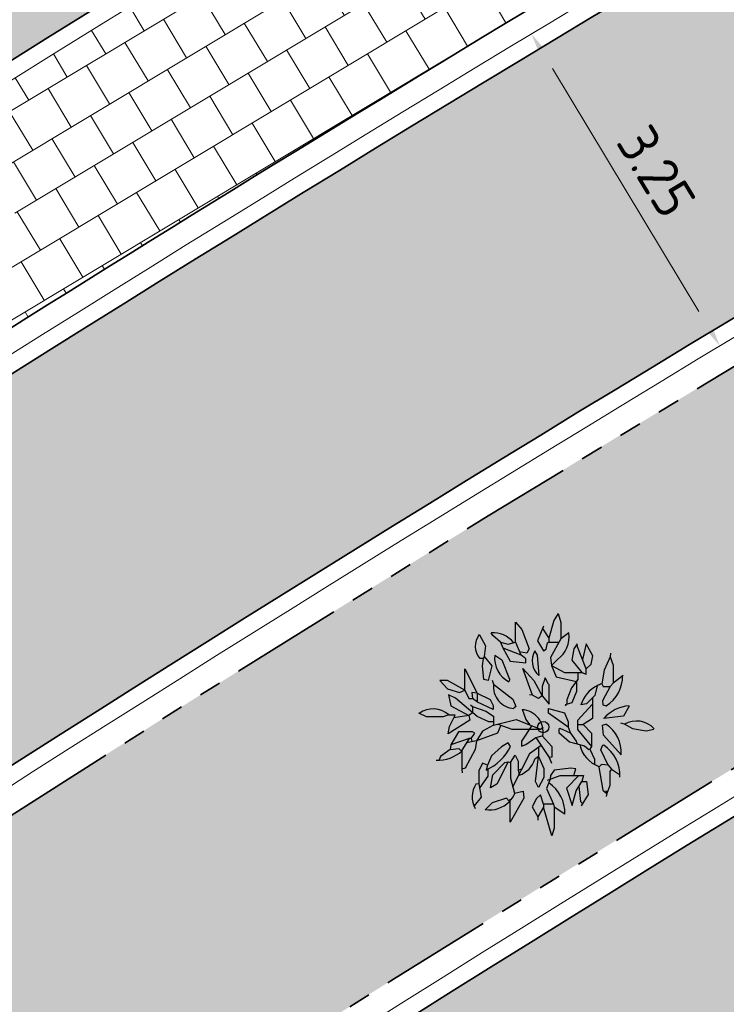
# Model space of a CAD drawing. Header units: metres. Extents: x 196651 to 397723, y 354703 to 710691.
# Tile 64 of 256: x 197670.61 to 197676.91, y 356059.11 to 356067.88. Entities that reach past the tile are written whole.
import ezdxf

# ---------------------------------------------------------------- set-up
doc = ezdxf.new("R2010")
doc.units = ezdxf.units.M
doc.header["$MEASUREMENT"] = 0
doc.linetypes.add('VH-RWSBAND_110X220', pattern=[24, 10, -2, 2, -2, 2, -2, 2, -2])
doc.linetypes.add('VH-TROTTOIRBAND_180-200', pattern=[20, 10, -2, 2, -2, 2, -2])
for name, color, linetype, lineweight in [('N-WE-GR-BOOM-S', 96, 'Continuous', 25), ('N-WE-GR-GRAS_BERM-A', 86, 'Continuous', 5), ('N-WE-VH-GOOT_TEGEL-G', 170, 'Continuous', 35), ('N-WE-VH-KANTOPSLUITING_INRITBAND-G', 1, 'Continuous', 35), ('N-WE-VH-KANTOPSLUITING_TROTTOIRBAND_180 200-G', 6, 'VH-TROTTOIRBAND_180-200', 35), ('N-WE-VH-KANTOPSLUITING_TROTTOIRBAND_RWS_110 220-G', 6, 'VH-RWSBAND_110X220', 35), ('N-WE-VH-KANTVERHARDING-G', 1, 'Continuous', 5), ('N-WE-VH-VERHARDING_ASFALT_DEKLAAG-G_ZWART', 252, 'Continuous', 5), ('N-WE-VH-VERHARDING_TEGEL-200X200X50-A', 252, 'Continuous', 18), ('X-XX-AL-AANPIJLING-M', 7, 'Continuous', 18)]:
    doc.layers.add(name, color=color, linetype=linetype, lineweight=lineweight)
doc.layers.add('N-WE-VH-VERHARDING_ASFALT_DEKLAAG-G_ROOD', color=7, linetype='Continuous', lineweight=5, true_color=0xbf4040)
doc.styles.add('NLCS-ISO-M200-T18', font='NLCS-ISO.ttf')
doc.dimstyles.new('NLCS-M200-T18-PIJL', dxfattribs={"dimscale": 0.2, "dimtxt": 1.799999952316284, "dimasz": 1.8, "dimexe": 2, "dimexo": 2, "dimgap": 0.7, "dimtad": 1, "dimzin": 0, "dimdsep": 46, "dimtxsty": 'NLCS-ISO-M200-T18', "dimcen": 0, "dimdle": 2, "dimse1": 1, "dimse2": 1, "dimclrd": 256, "dimclre": 256, "dimclrt": 256, "dimadec": 1, "dimazin": 0, "dimtfac": 1, "dimtofl": 0, "dimtmove": 1, "dimatfit": 0, "dimfxl": 2, "dimfxlon": 1, "dimtfillclr": 254, "dimtolj": 1, "dimtzin": 0, "dimlwd": 18, "dimlwe": 18, "dimarcsym": 0})
pattern_1 = [(0, (0, 0), (1, 1), [0.12, -0.8]), (45, (0.4, 0.2), (-0.1131370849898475, 1.866761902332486), [0.12, -0.8]), (29.99999999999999, (0.08, 0.12), (0.2274613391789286, 1.286025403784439), [0.12, -0.8]), (15, (0.32, 0.48), (0.3856270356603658, 0.7244941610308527), [0.12, -0.8]), (135, (0.16, 2), (-0.02828427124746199, -0.6505382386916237), [0.12, -0.8]), (150, (1.2, 0.4), (0.2156921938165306, -0.5864101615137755), [0.12, -0.8]), (165, (0.24, 0.04), (0.1434520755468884, -0.7010146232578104), [0.12, -0.8]), (85, (0.4, 0.4), (-0.872677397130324, 1.040016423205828), [0.12, -0.8]), (99.99999999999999, (0, 0), (-1.112117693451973, 0.7787131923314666), [0.12, -0.7999999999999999])]

# ---------------------------------------------------------------- blocks, each defined once
blk = doc.blocks.new('*D362')
at = {"layer": 'Defpoints', "color": 0, "ltscale": 0.2, "transparency": 16777216}
for p in [(197675.172414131, 356067.7583066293), (197676.849183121, 356064.9757222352), (197676.8510255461, 356064.9768341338)]:
    blk.add_point(p, dxfattribs=at)
at = {"layer": 'X-XX-AL-AANPIJLING-M', "linetype": 'Continuous', "lineweight": 18, "ltscale": 0.2, "transparency": 16777216}
blk.add_line((197675.3565821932, 356067.4489738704), (197676.6631726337, 356065.2839430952), dxfattribs=at)
at = {"layer": 'X-XX-AL-AANPIJLING-M', "ltscale": 0.2, "transparency": 16777216}
for points in [[(197675.4079523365, 356067.4799756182), (197675.3052120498, 356067.4179721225), (197675.1705717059, 356067.7571947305)], [(197676.7145427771, 356065.3149448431), (197676.6118024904, 356065.2529413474), (197676.849183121, 356064.9757222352)]]:
    blk.add_solid(points, dxfattribs=at)
at = {"layer": 'X-XX-AL-AANPIJLING-M', "ltscale": 0.2, "transparency": 16777216, "insert": (197676.2838515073, 356066.5318011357), "char_height": 0.3599999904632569, "attachment_point": 5, "rotation": 301.11087199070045, "style": 'NLCS-ISO-M200-T18'}
blk.add_mtext('\\A1;3.25', dxfattribs=at)
blk = doc.blocks.new('BA041')
for p, q in [((330.1999999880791, 2531.533349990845), (237.0666500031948, 2379.133349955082)), ((330.1999999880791, 2531.533349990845), (389.4666500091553, 2328.333350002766)), ((-618.0666500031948, 1896.533349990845), (-618.0666500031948, 2336.799999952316)), ((-618.0666500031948, 2336.799999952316), (-474.1333500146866, 2175.933349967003)), ((8.466650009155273, 2252.133349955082), (-127, 1921.933349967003)), ((-14.13205000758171, 2197.048999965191), (127, 1981.199999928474)), ((237.0666500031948, 2379.133349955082), (127, 1981.199999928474)), ((389.4666500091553, 2328.333350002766), (389.4666500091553, 1964.266649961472)), ((-1422.40000000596, 2057.399999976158), (-1286.933349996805, 1811.866649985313)), ((-1126.066650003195, 2040.466649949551), (-1159.933349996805, 2099.733349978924)), ((-948.2666499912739, 1896.533349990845), (-1126.066650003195, 2040.466649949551)), ((-474.1333500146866, 2175.933349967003), (-313.2666499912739, 1744.133349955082)), ((127, 1981.199999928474), (127, 1896.533349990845)), ((567.2666500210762, 2099.733349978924), (389.4666500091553, 1964.266649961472)), ((-1286.933349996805, 1811.866649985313), (-1312.333350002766, 1574.799999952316)), ((-948.2666499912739, 1896.533349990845), (-778.9333499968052, 1845.733349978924)), ((-948.2666499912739, 1896.533349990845), (-897.4666500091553, 1769.533349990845)), ((-897.4666500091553, 1769.533349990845), (-736.5999999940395, 1473.199999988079)), ((-897.4666500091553, 1769.533349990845), (-499.5333499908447, 1608.666649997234)), ((-778.9333499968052, 1845.733349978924), (-618.0666500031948, 1896.533349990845)), ((-618.0666500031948, 1896.533349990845), (-499.5333499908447, 1608.666649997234)), ((-127, 1921.933349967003), (8.466650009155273, 1701.799999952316)), ((67.73335000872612, 1735.66664993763), (93.13334998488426, 1879.599999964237)), ((93.13334998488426, 1879.599999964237), (127, 1896.533349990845)), ((127, 1896.533349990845), (352.1441999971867, 1896.533349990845)), ((389.4666500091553, 1964.266649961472), (160.8666499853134, 1549.399999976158)), ((753.533350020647, 1854.199999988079), (685.8000000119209, 1744.133349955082)), ((762, 1786.466650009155), (753.533350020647, 1854.199999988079)), ((956.7333500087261, 1295.399999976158), (762, 1786.466650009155)), ((956.7333500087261, 1854.199999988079), (873.6000999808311, 1505.040349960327)), ((1109.133349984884, 1591.733349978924), (956.7333500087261, 1854.199999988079)), ((-1312.333350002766, 1574.799999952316), (-1329.266649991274, 1532.466649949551)), ((-1312.333350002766, 1574.799999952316), (-1143, 1363.133349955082)), ((-1075.266649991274, 1600.199999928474), (-922.8666500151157, 1498.599999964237)), ((-364.0666500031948, 1651), (-527.5967000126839, 1676.820549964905)), ((-389.4666500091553, 1523.999999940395), (-499.5333499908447, 1608.666649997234)), ((-313.2666499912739, 1744.133349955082), (-364.0666500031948, 1651)), ((-127, 1600.199999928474), (-186.2666499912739, 1701.799999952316)), ((-93.13334998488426, 1151.466650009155), (-127, 1600.199999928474)), ((8.466650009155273, 1701.799999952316), (67.73335000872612, 1735.66664993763)), ((160.8666499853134, 1549.399999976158), (186.2666500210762, 1371.599999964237)), ((685.8000000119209, 1744.133349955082), (635, 1490.133349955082)), ((1066.800000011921, 1405.466649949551), (1109.133349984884, 1591.733349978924)), ((1490.133349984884, 1566.333350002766), (1354.666649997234, 1270)), ((1498.59999999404, 1651), (1490.133349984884, 1566.333350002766)), ((1490.133349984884, 1566.333350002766), (1557.866649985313, 1380.066649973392)), ((-1329.266649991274, 1532.466649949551), (-1405.466650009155, 1532.466649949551)), ((-1354.666649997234, 1363.133349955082), (-1329.266649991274, 1532.466649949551)), ((-1320.799999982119, 1058.333349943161), (-1354.666649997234, 1363.133349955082)), ((-1143, 1363.133349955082), (-1227.666649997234, 1041.399999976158)), ((-922.8666500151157, 1498.599999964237), (-753.533350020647, 1066.799999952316)), ((-736.5999999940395, 1473.199999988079), (-389.4666500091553, 1430.866649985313)), ((-389.4666500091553, 1430.866649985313), (-389.4666500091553, 1523.999999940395)), ((186.2666500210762, 1371.599999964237), (321.7333500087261, 1507.066649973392)), ((186.2666500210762, 1371.599999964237), (474.1333500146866, 1219.199999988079)), ((186.2666500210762, 1371.599999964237), (287.8666500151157, 1117.599999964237)), ((635, 1490.133349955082), (863.6000000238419, 1219.199999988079)), ((956.7333500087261, 1295.399999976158), (1066.800000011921, 1405.466649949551)), ((1557.866649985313, 1380.066649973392), (1557.866649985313, 982.1333499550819)), ((-1744.133349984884, 1295.399999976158), (-1473.200000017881, 753.5333499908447)), ((-1744.133349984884, 821.2666499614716), (-1744.133349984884, 1295.399999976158)), ((-457.1999999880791, 1303.866649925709), (-211.6666499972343, 1041.399999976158)), ((-237.0666500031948, 711.1999999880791), (-457.1999999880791, 1303.866649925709)), ((42.33335000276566, 1100.66664993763), (-25.40000000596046, 905.9333499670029)), ((118.533350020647, 956.7333499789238), (42.33335000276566, 1100.66664993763)), ((287.8666500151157, 1117.599999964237), (745.0666500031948, 1016)), ((474.1333500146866, 1219.199999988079), (863.6000000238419, 1219.199999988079)), ((770.4666500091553, 1219.199999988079), (770.4666500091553, 1058.333349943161)), ((863.6000000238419, 1219.199999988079), (956.7333500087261, 1176.866649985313)), ((956.7333500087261, 1176.866649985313), (956.7333500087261, 1295.399999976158)), ((1354.666649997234, 1270), (1303.866650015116, 965.1999999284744)), ((1778, 1151.466650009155), (1557.866649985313, 982.1333499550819)), ((-2302.933349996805, 1041.399999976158), (-2133.59999999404, 855.1333499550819)), ((-2133.59999999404, 1041.399999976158), (-2302.933349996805, 1041.399999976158)), ((-1744.133349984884, 821.2666499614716), (-2133.59999999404, 1041.399999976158)), ((-1227.666649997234, 1041.399999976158), (-1320.799999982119, 1058.333349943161)), ((-1134.533349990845, 1049.866649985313), (-1109.133349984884, 956.7333499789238)), ((-1109.133349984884, 956.7333499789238), (-677.3333500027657, 626.5333499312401)), ((-753.533350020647, 1066.799999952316), (-761.9999999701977, 1016)), ((-211.6666499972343, 1041.399999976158), (-25.40000000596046, 694.2666499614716)), ((-25.40000000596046, 905.9333499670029), (-25.40000000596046, 694.2666499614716)), ((135.4666500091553, 507.9999999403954), (135.4666500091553, 956.7333499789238)), ((770.4666500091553, 1058.333349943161), (626.533350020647, 872.0666499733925)), ((745.0666500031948, 1016), (745.0666500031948, 795.8666499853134)), ((1202.266650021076, 922.8666499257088), (1151.466649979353, 702.7333499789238)), ((1303.866650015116, 965.1999999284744), (1337.733350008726, 905.9333499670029)), ((1490.133349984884, 905.9333499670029), (1320.799999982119, 584.1999999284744)), ((1337.733350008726, 905.9333499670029), (1490.133349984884, 905.9333499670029)), ((1557.866649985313, 982.1333499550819), (1490.133349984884, 905.9333499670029)), ((-2133.59999999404, 855.1333499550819), (-1862.666649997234, 770.4666500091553)), ((-2108.199999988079, 719.6666499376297), (-2057.399999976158, 474.1333499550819)), ((-1955.799999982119, 643.4666499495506), (-2108.199999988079, 719.6666499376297)), ((-1862.666649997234, 770.4666500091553), (-1744.133349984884, 821.2666499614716)), ((-1744.133349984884, 821.2666499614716), (-1659.466649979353, 635)), ((-1473.200000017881, 753.5333499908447), (-1591.733350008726, 770.4666500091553)), ((-1591.733350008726, 770.4666500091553), (-1574.800000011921, 635)), ((-1473.200000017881, 753.5333499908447), (-1473.200000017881, 564.6615499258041)), ((-1473.200000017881, 753.5333499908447), (-1185.333350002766, 618.0666499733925)), ((-237.0666500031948, 711.1999999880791), (-304.8000000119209, 719.6666499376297)), ((-101.5999999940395, 635), (-237.0666500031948, 711.1999999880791)), ((-25.40000000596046, 694.2666499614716), (-101.5999999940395, 635)), ((-25.40000000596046, 694.2666499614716), (135.4666500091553, 507.9999999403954)), ((626.533350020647, 872.0666499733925), (524.9333500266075, 609.5999999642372)), ((745.0666500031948, 795.8666499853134), (635, 541.8666499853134)), ((1151.466649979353, 702.7333499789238), (965.2000000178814, 516.4666499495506)), ((-2057.399999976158, 474.1333499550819), (-1659.466649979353, 262.4666499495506)), ((-1473.200000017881, 237.0666499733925), (-1955.799999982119, 643.4666499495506)), ((-1659.466649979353, 635), (-1574.800000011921, 635)), ((-1617.133349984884, 499.5333499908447), (-1574.800000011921, 457.1999999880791)), ((-1464.733350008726, 558.7999999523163), (-1574.800000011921, 635)), ((-1574.800000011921, 457.1999999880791), (-1278.466649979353, 355.5999999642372)), ((-1574.800000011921, 457.1999999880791), (-1574.800000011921, 321.7333499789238)), ((-1117.59999999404, 389.4666500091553), (-1464.733350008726, 558.7999999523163)), ((-1185.333350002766, 618.0666499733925), (-1117.59999999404, 482.5999999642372)), ((-1117.59999999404, 482.5999999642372), (-1117.59999999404, 389.4666500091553)), ((-677.3333500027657, 626.5333499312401), (-609.5999999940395, 457.1999999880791)), ((-609.5999999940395, 457.1999999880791), (-651.9333499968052, 423.333349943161)), ((635, 541.8666499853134), (491.0666500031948, 499.5333499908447)), ((491.0666500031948, 499.5333499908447), (508, 474.1333499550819)), ((524.9333500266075, 609.5999999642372), (524.9333500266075, 509.4940999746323)), ((1100.666649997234, 507.9999999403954), (762, 143.9333499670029)), ((965.2000000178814, 516.4666499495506), (838.1999999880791, 499.5333499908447)), ((1100.666649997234, 651.9333499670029), (1100.666649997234, 194.7333499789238)), ((1320.799999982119, 584.1999999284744), (1329.266649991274, 499.5333499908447)), ((1329.266649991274, 499.5333499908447), (1405.466650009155, 474.1333499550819)), ((1913.466650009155, 465.6666499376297), (1786.466650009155, 245.5333499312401)), ((-2599.266650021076, 228.5999999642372), (-2768.59999999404, 313.2666499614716)), ((-2226.733349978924, 228.5999999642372), (-2599.266650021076, 228.5999999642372)), ((-2108.199999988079, 270.9333499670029), (-2226.733349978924, 228.5999999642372)), ((-2108.199999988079, 270.9333499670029), (-1972.733350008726, 270.9333499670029)), ((-1972.733350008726, 270.9333499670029), (-1989.666649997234, 203.1999999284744)), ((-1659.466649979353, 262.4666499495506), (-1989.666649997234, 203.1999999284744)), ((-1574.800000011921, 321.7333499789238), (-1659.466649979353, 262.4666499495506)), ((-1659.466649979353, 262.4666499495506), (-1634.066650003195, 152.3999999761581)), ((-1210.733349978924, 118.5333499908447), (-1473.200000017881, 237.0666499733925)), ((-1278.466649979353, 355.5999999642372), (-1109.133349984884, 245.5333499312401)), ((-1109.133349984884, 245.5333499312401), (-1109.133349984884, 42.33334994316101)), ((-465.6666499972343, 397.9333499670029), (-389.4666500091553, 169.333349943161)), ((118.533350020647, 414.8666499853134), (474.1333500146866, 321.7333499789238)), ((118.533350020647, 313.2666499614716), (118.533350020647, 414.8666499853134)), ((558.8000000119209, -5.960464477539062e-08), (118.533350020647, 313.2666499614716)), ((474.1333500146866, 321.7333499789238), (558.8000000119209, 118.5333499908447)), ((1786.466650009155, 245.5333499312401), (1346.200000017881, 194.7333499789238)), ((-1634.066650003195, 152.3999999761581), (-2116.666649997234, -152.4000000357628)), ((-2116.666649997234, -152.4000000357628), (-2091.266649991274, 16.93334996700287)), ((-2091.266649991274, 16.93334996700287), (-1989.666649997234, 203.1999999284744)), ((-1109.133349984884, 42.33334994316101), (-1354.666649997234, -93.13335007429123)), ((-1109.133349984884, 118.5333499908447), (-1210.733349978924, 118.5333499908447)), ((-1109.133349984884, 42.33334994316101), (-601.1333499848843, 169.333349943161)), ((-947.7285000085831, 43.74604994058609), (-1016, -135.4666500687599)), ((-1012.480150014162, 66.49664998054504), (-702.7333499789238, -42.33335000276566)), ((-601.1333499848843, 169.333349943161), (-59.26664999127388, -42.33335000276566)), ((-254.0692999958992, 33.76144993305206), (-482.5999999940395, -313.2666500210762)), ((-389.4666500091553, 169.333349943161), (-307.5522999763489, 54.65324991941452)), ((558.8000000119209, 118.5333499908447), (558.8000000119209, -5.960464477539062e-08)), ((762, 143.9333499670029), (762, -50.80000007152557)), ((762, 59.26664996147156), (889, 59.26664996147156)), ((1100.666649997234, 194.7333499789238), (889, 59.26664996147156)), ((889, 59.26664996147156), (1075.266650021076, -135.4666500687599)), ((1320.799999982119, 42.33334994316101), (1397, 67.73334991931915)), ((1346.200000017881, -177.8000000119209), (1320.799999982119, 42.33334994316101)), ((1718.733349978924, 93.13335001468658), (1803.40000000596, 76.19999998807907)), ((1803.40000000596, 76.19999998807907), (1989.666650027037, -33.86665004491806)), ((-1888.066649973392, -101.6000000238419), (-2057.399999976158, -397.9333500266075)), ((-1574.800000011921, -101.6000000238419), (-1888.066649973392, -101.6000000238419)), ((-1608.666649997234, -254.0000000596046), (-1524, -135.4666500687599)), ((-1524, -135.4666500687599), (-1574.800000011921, -101.6000000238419)), ((-1354.666649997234, -93.13335007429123), (-1490.133349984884, -304.8000000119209)), ((-1016, -135.4666500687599), (-1490.133349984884, -304.8000000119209)), ((-702.7333499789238, -42.33335000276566), (-59.26664999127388, -42.33335000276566)), ((-160.8666499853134, -228.6000000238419), (-25.40000000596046, -194.7333500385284)), ((-59.26664999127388, -42.33335000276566), (0, -5.960464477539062e-08)), ((-25.40000000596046, -194.7333500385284), (194.7333500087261, -431.8000000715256)), ((381, -33.86665004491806), (347.1333500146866, -50.80000007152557)), ((347.1333500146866, -50.80000007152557), (347.1333500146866, -118.5333500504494)), ((347.1333500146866, -118.5333500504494), (584.2000000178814, -330.2000000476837)), ((609.5999999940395, -135.4666500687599), (381, -33.86665004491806)), ((558.8000000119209, -5.960464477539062e-08), (609.5999999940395, -135.4666500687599)), ((609.5999999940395, -135.4666500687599), (736.5999999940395, -313.2666500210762)), ((762, -50.80000007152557), (1075.266650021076, -431.8000000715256)), ((1075.266650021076, -135.4666500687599), (1075.266650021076, -431.8000000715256)), ((1735.666649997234, -618.0666500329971), (1346.200000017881, -177.8000000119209)), ((1989.666650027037, -33.86665004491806), (2294.466650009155, -84.66664999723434)), ((2294.466650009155, -84.66664999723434), (2463.800000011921, -42.33335000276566)), ((-2057.399999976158, -397.9333500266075), (-2074.333350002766, -499.5333500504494)), ((-1651, -254.0000000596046), (-2057.399999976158, -397.9333500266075)), ((-1651, -254.0000000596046), (-1811.866650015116, -516.4666500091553)), ((-1490.133349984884, -304.8000000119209), (-1707.789800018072, -346.6570000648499)), ((-1608.666649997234, -254.0000000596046), (-1651, -254.0000000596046)), ((-1608.666649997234, -254.0000000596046), (-1591.111949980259, -324.2189500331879)), ((-1490.133349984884, -304.8000000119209), (-1515.533349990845, -499.5333500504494)), ((-778.9333499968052, -347.1333500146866), (-931.3333499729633, -440.2666500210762)), ((-728.1333499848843, -431.8000000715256), (-778.9333499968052, -347.1333500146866)), ((-482.5999999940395, -313.2666500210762), (-482.5999999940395, -423.3333500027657)), ((-482.5999999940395, -423.3333500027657), (-389.4666500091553, -389.4666500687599)), ((-389.4666500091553, -389.4666500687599), (-160.8666499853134, -228.6000000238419)), ((-43.0947499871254, -406.9403500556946), (-304.8000000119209, -592.666650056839)), ((-160.8666499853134, -228.6000000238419), (135.4666500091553, -677.3333500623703)), ((194.7333500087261, -431.8000000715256), (194.7333500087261, -668.8666500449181)), ((584.2000000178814, -330.2000000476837), (922.8666500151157, -414.8666500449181)), ((736.5999999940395, -313.2666500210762), (753.533350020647, -372.5333500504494)), ((922.8666500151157, -414.8666500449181), (1016, -499.5333500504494)), ((1075.266650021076, -431.8000000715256), (1041.399999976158, -491.0666500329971)), ((1286.933349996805, -508), (1329.266649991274, -397.9333500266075)), ((1329.266649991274, -397.9333500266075), (1346.200000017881, -406.4000000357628)), ((-2286, -651.9333500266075), (-2319.866650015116, -728.1333500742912)), ((-2074.333350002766, -499.5333500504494), (-2286, -651.9333500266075)), ((-2074.333350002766, -499.5333500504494), (-1879.59999999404, -474.1333500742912)), ((-1879.59999999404, -474.1333500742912), (-1811.866650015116, -541.8666500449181)), ((-1811.866650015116, -516.4666500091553), (-1811.866650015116, -939.8000000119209)), ((-1515.533349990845, -499.5333500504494), (-1735.666649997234, -914.4000000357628)), ((-1151.466649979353, -643.4666500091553), (-1244.59999999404, -846.6666499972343)), ((-931.3333499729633, -440.2666500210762), (-1151.466649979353, -643.4666500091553)), ((-728.1333499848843, -787.3999999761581), (-626.5333499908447, -626.5333499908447)), ((-304.8000000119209, -592.666650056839), (-685.8000000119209, -1337.733350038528)), ((-626.5333499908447, -626.5333499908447), (-558.7999999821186, -762)), ((-101.5999999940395, -651.9333500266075), (-186.2666499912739, -711.2000000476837)), ((-169.3333500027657, -1210.733350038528), (-101.5999999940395, -651.9333500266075)), ((-101.5999999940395, -448.4602000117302), (-101.5999999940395, -651.9333500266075)), ((-101.5999999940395, -651.9333500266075), (16.93335002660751, -922.8666500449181)), ((1016, -499.5333500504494), (1041.399999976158, -491.0666500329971)), ((1041.399999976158, -491.0666500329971), (1143, -711.2000000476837)), ((1447.800000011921, -846.6666499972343), (1286.933349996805, -508)), ((-1354.666649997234, -804.3333500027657), (-1430.866649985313, -973.666650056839)), ((-1244.59999999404, -846.6666499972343), (-1354.666649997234, -804.3333500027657)), ((-1244.59999999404, -846.6666499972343), (-1270, -956.7333500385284)), ((-1126.066650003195, -1066.800000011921), (-855.1333500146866, -787.3999999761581)), ((-778.9333499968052, -770.4666500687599), (-1032.933349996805, -1270.000000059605)), ((-855.1333500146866, -787.3999999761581), (-778.9333499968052, -770.4666500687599)), ((-778.9333499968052, -770.4666500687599), (-728.1333499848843, -787.3999999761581)), ((-728.1333499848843, -787.3999999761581), (-728.1333499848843, -1134.533350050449)), ((-558.7999999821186, -762), (-558.7999999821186, -956.7333500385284)), ((194.7333500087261, -668.8666500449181), (135.4666500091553, -677.3333500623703)), ((135.4666500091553, -677.3333500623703), (186.2666500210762, -804.3333500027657)), ((1143, -711.2000000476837), (1143, -821.2666500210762)), ((1295.40000000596, -829.7333500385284), (1236.133350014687, -889.0000000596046)), ((1447.800000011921, -846.6666499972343), (1295.40000000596, -829.7333500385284)), ((1447.800000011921, -846.6666499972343), (1524, -939.8000000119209)), ((-1735.666649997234, -914.4000000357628), (-1811.866650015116, -939.8000000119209)), ((-1811.866650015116, -939.8000000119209), (-1803.40000000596, -1016.000000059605)), ((-1430.866649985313, -973.666650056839), (-1430.866649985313, -1261.533349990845)), ((-1236.133349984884, -1092.200000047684), (-1415.876499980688, -1348.97595000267)), ((-1270, -956.7333500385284), (-1236.133349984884, -948.2666500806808)), ((-1236.133349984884, -948.2666500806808), (-1236.133349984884, -1092.200000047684)), ((-1176.866649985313, -1354.666650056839), (-1126.066650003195, -1066.800000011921)), ((-558.7999999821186, -956.7333500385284), (-474.1333500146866, -931.3333500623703)), ((-558.7999999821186, -956.7333500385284), (-533.3999999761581, -1066.800000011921)), ((16.93335002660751, -922.8666500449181), (16.93335002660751, -1126.066650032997)), ((93.13334998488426, -1185.333350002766), (381, -1075.266650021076)), ((160.8666499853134, -1075.266650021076), (152.4000000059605, -1159.933350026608)), ((245.533350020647, -956.7333500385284), (160.8666499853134, -1075.266650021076)), ((618.0666500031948, -914.4000000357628), (245.533350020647, -956.7333500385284)), ((381, -1075.266650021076), (897.4666500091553, -1075.266650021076)), ((795.8666500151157, -1075.266650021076), (516.4666500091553, -1363.133350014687)), ((728.1333500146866, -931.3333500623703), (618.0666500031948, -914.4000000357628)), ((685.8000000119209, -1075.266650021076), (728.1333500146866, -931.3333500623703)), ((897.4666500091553, -1075.266650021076), (863.6000000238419, -1210.733350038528)), ((1236.133350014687, -889.0000000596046), (1329.266649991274, -1405.466650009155)), ((1524, -939.8000000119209), (1481.666650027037, -990.6000000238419)), ((1481.666650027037, -990.6000000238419), (1481.666650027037, -1303.866649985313)), ((1524, -939.8000000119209), (1701.800000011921, -1058.333350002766)), ((-1430.866649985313, -1261.533349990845), (-1498.59999999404, -1270.000000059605)), ((-1430.866649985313, -1261.533349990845), (-1380.066649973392, -1557.866650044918)), ((-1032.933349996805, -1270.000000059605), (-1176.866649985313, -1354.666650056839)), ((-728.1333499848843, -1134.533350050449), (-643.4666500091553, -1473.200000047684)), ((-101.5999999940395, -1346.200000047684), (-169.3333500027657, -1210.733350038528)), ((16.93335002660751, -1126.066650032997), (-101.5999999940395, -1346.200000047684)), ((152.4000000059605, -1159.933350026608), (76.2000000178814, -1371.600000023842)), ((736.5999999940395, -1422.400000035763), (863.6000000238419, -1210.733350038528)), ((863.6000000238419, -1210.733350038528), (965.2000000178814, -1210.733350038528)), ((965.2000000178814, -1210.733350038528), (999.0666500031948, -1498.600000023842)), ((1481.666650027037, -1303.866649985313), (1413.933349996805, -1481.666649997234)), ((-643.4666500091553, -1473.200000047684), (-448.7333500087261, -1430.866650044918)), ((-448.7333500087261, -1430.866650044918), (-431.7999999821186, -1583.266650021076)), ((-59.26664999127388, -1507.066650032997), (-152.3999999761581, -1591.733350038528)), ((8.466650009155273, -1718.733350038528), (-59.26664999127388, -1507.066650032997)), ((76.2000000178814, -1371.600000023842), (228.5999999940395, -1718.733350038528)), ((516.4666500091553, -1363.133350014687), (643.4666500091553, -1744.133350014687)), ((643.4666500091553, -1744.133350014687), (736.5999999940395, -1422.400000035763)), ((796.1085500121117, -1323.219050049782), (829.7333500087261, -1659.466650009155)), ((999.0666500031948, -1498.600000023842), (846.6666499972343, -1752.600000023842)), ((1329.266649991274, -1405.466650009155), (1413.933349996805, -1481.666649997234)), ((1397, -1413.933350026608), (1413.933349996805, -1481.666649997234)), ((1413.933349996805, -1481.666649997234), (1405.466650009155, -1549.400000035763)), ((-1380.066649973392, -1557.866650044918), (-1540.933349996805, -1752.600000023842)), ((-1134.533349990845, -1684.866649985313), (-1295.40000000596, -1845.733350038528)), ((-821.2666499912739, -1583.266650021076), (-1134.533349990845, -1684.866649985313)), ((-761.9999999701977, -1651.000000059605), (-821.2666499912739, -1583.266650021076)), ((-431.7999999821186, -1583.266650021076), (-736.5999999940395, -2116.666649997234)), ((-736.5999999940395, -2116.666649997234), (-736.5999999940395, -1608.666650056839)), ((-152.3999999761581, -1591.733350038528), (-245.533350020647, -1778)), ((228.5999999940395, -1718.733350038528), (8.466650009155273, -1718.733350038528)), ((8.466650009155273, -1718.733350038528), (8.466650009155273, -1786.46665006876)), ((228.5999999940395, -1718.733350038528), (245.533350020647, -1786.46665006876)), ((829.7333500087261, -1659.466650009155), (878.2755500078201, -1699.918500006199)), ((-245.533350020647, -1778), (-118.5333499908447, -1998.133350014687)), ((8.466650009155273, -1786.46665006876), (-118.5333499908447, -1998.133350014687)), ((194.7333500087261, -2421.466650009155), (8.466650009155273, -1786.46665006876)), ((245.533350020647, -1786.46665006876), (245.533350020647, -2252.133350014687)), ((482.5999999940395, -1938.866650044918), (245.533350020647, -1786.46665006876)), ((-118.5333499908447, -1998.133350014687), (-118.5333499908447, -2074.333350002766)), ((245.533350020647, -2252.133350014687), (194.7333500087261, -2421.466650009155))]:
    blk.add_line(p, q)
blk.add_circle((0, -5.960464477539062e-08), 125)
for centre, radius, start, end in [((-1100.666649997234, 1803.399999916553), 414.86665, 141.709836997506, 221.6335389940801), ((-1109.133349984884, 1523.999999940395), 575.73335, 39.05313700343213, 95.04245100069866), ((-59.26664999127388, 2015.066649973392), 634.9999999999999, 306.8698979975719, 7.696051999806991), ((-482.5999999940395, 1540.933349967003), 601.13335, 174.2894069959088, 241.9754990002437), ((203.1999999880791, 1481.66664993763), 448.7333499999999, 150.5241109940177, 228.0940580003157), ((990.5999999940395, 1134.533349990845), 778.93335, 302.1372490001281, 1.231976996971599), ((-626.5333499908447, 897.4666499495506), 482.5999999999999, 172.9987319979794, 266.9335139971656), ((1524, 279.3999999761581), 719.6666499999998, 116.5650509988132, 162.204011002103), ((1524, 279.3999999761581), 719.6666499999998, 107.795988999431, 116.5650509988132), ((1964.266649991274, -338.666650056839), 812.7999999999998, 93.61388099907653, 139.2053569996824), ((-2455.333350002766, -118.5333500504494), 524.9333499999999, 48.28924299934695, 125.9605169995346), ((-499.5333499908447, -110.0666500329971), 499.53335, 349.8753279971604, 86.18592499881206), ((990.5999999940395, -558.8000000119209), 745.0666499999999, 355.4519579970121, 57.03059599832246), ((2074.333350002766, -406.4000000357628), 541.86665, 43.06941299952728, 119.310006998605), ((-1727.199999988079, 67.73334991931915), 1117.6, 294.0502990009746, 333.434949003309), ((1481.666650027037, -237.0666500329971), 685.7999999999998, 192.8356089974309, 249.3624529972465), ((922.8666500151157, -1066.800000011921), 787.3999999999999, 356.3861189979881, 57.33908700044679), ((-2353.733350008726, 93.13335001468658), 829.7333500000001, 267.6626939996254, 311.6335389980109), ((-685.8000000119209, -575.7333500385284), 516.4666499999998, 287.241459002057, 344.8270850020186), ((-1041.399999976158, -1557.866650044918), 541.86665, 147.8042659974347, 208.1237349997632), ((-321.7333499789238, -1913.466650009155), 804.3333500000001, 358.1912609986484, 56.47552699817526), ((-1193.800000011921, -1236.133350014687), 609.5999999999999, 316.1457630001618, 336.6951090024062), ((-1193.800000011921, -1236.133350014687), 609.5999999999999, 260.5376780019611, 316.1457630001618)]:
    blk.add_arc(centre, radius, start, end)

msp = doc.modelspace()

# ---------------------------------------------------------------- hatches: boundary and pattern name
at = {"layer": 'N-WE-GR-GRAS_BERM-A'}
h = msp.add_hatch(dxfattribs=at)
h.set_pattern_fill('AGR-GRAS_01', color=256, scale=0.04, pattern_type=2)
h.set_pattern_definition(pattern_1)
h.paths.add_polyline_path([(197711.6748099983, 356079.4088628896), (197732.1035969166, 356088.4505020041), (197732.58824947, 356088.665005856), (197731.3497932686, 356091.4631885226), (197710.4363537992, 356082.2070455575, 0.04151751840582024), (197666.9372359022, 356058.4623075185, 0.2030929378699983), (197664.4380403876, 356054.7086867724, 0.6667460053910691), (197665.6415316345, 356053.9178652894, -0.04455025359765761)])
h = msp.add_hatch(dxfattribs=at)
h.set_pattern_fill('AGR-GRAS_01', color=256, scale=0.04, pattern_type=2)
h.set_pattern_definition(pattern_1)
edge = h.paths.add_edge_path()
edge.add_line((197669.6388170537, 356048.0800915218), (197670.4299445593, 356047.2758983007))
edge.add_arc((197662.1028353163, 356055.7770306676), 11.89999999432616, 314.4075177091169, 316.700348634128)
edge.add_line((197670.7633807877, 356047.6158449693), (197677.2603815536, 356054.5103787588))
edge.add_arc((197686.1174268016, 356046.1640232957), 12.17000000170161, 122.44241999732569, 136.7003486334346, ccw=False)
edge.add_arc((197839.2744350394, 355805.2216796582), 297.670056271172, 121.2138783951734, 122.44241999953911, ccw=False)
edge.add_arc((197839.2734591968, 355805.2233632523), 297.6681106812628, 117.66520243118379, 121.21388569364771, ccw=False)
edge.add_arc((197736.1291512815, 356001.974563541), 75.52000001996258, 109.3931390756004, 117.66520243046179, ccw=False)
edge.add_line((197711.052872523, 356073.2097419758), (197732.8357310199, 356080.8777656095))
edge.add_line((197732.8357310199, 356080.8777656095), (197732.8025262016, 356080.9720918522))
edge.add_line((197732.8025262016, 356080.9720918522), (197733.7457886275, 356081.3041400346))
edge.add_arc((197733.1481018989, 356083.0020124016), 1.80000000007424, 289.3931390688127, 383.8738483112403)
edge.add_line((197734.7940917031, 356083.7305160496), (197734.0922934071, 356085.3161674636))
edge.add_line((197734.0922934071, 356085.3161674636), (197713.1622733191, 356076.0526860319))
edge.add_arc((197831.4226988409, 355808.8536745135), 292.2000000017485, 113.8738483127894, 123.6104839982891)
edge.add_line((197669.6771571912, 356052.2036688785), (197669.9285988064, 356051.8298458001))
edge.add_line((197669.9285988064, 356051.8298458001), (197670.0057047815, 356051.7139221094))
edge.add_line((197670.0057047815, 356051.7139221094), (197669.9821770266, 356051.5688895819))
edge.add_line((197669.9821770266, 356051.5688895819), (197670.3989490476, 356050.9431109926))
edge.add_line((197670.3989490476, 356050.9431109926), (197669.6388170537, 356048.0800915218))
at = {"layer": 'N-WE-VH-VERHARDING_ASFALT_DEKLAAG-G_ROOD'}
h = msp.add_hatch(color=256, dxfattribs=at)
edge = h.paths.add_edge_path()
edge.add_line((198011.0353054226, 356135.9279939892), (198028.2430593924, 356135.9839082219))
edge.add_line((198028.2430593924, 356135.9839082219), (198028.2621441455, 356137.9340784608))
edge.add_line((198028.2621441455, 356137.9340784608), (198011.0330843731, 356137.8779970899))
edge.add_line((198011.0330843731, 356137.8779970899), (198004.8919163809, 356137.8839972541))
edge.add_line((198004.8919163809, 356137.8839972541), (197983.5139808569, 356137.8183356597))
edge.add_arc((197983.4828056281, 356147.9682877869), 10.15000000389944, 261.13442528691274, 270.17598146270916, ccw=False)
edge.add_line((197981.9185205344, 356137.9395534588), (197977.563230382, 356138.6188929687))
edge.add_arc((197976.0451803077, 356128.8865743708), 9.850000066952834, 81.1344252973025, 83.79745183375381)
edge.add_line((197977.1094094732, 356138.6789141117), (197888.8522927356, 356148.2706766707))
edge.add_arc((197885.9243120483, 356121.3293161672), 27.09999956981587, 83.79745182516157, 85.10188017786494)
edge.add_line((197888.238224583, 356148.3303492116), (197859.3618997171, 356150.8049689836))
edge.add_arc((197857.7880080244, 356133.7775538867), 17.09999999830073, 84.71899641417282, 95.04498133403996)
edge.add_line((197856.2842716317, 356150.8113079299), (197850.8435141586, 356150.3309989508))
edge.add_arc((197855.9110194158, 356080.2722871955), 70.24174472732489, 94.13712841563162, 102.2868609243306)
edge.add_line((197840.963131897, 356148.9051026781), (197836.0089824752, 356147.6548687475))
edge.add_arc((197843.5576555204, 356117.7426632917), 30.84999999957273, 104.1634886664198, 114.2840150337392)
edge.add_line((197830.8702823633, 356145.8629951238), (197815.8575755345, 356139.0895397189))
edge.add_line((197815.8575755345, 356139.0895397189), (197816.6595326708, 356137.312079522))
edge.add_line((197816.6595326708, 356137.312079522), (197831.6722394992, 356144.0855349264))
edge.add_arc((197843.5576555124, 356117.7426633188), 28.89999997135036, 104.16348866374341, 114.284015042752, ccw=False)
edge.add_line((197836.486127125, 356145.7641458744), (197841.4090920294, 356147.0065100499))
edge.add_arc((197855.9110194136, 356080.2722872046), 68.29174471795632, 94.12425796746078, 102.2602544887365, ccw=False)
edge.add_line((197850.9994951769, 356148.3871851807), (197856.455750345, 356148.8688622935))
edge.add_arc((197857.7880080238, 356133.7775538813), 15.15000000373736, 84.69510096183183, 95.04498132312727, ccw=False)
edge.add_line((197859.1887122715, 356148.8626633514), (197888.0717253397, 356146.3874704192))
edge.add_arc((197885.9243119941, 356121.3293155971), 25.15000014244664, 83.79745183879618, 85.1018801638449, ccw=False)
edge.add_line((197888.6416077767, 356146.3320916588), (197976.8987245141, 356136.7403291))
edge.add_arc((197976.0451803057, 356128.8865743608), 7.900000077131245, 81.13442529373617, 83.79745181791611, ccw=False)
edge.add_line((197977.2627027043, 356136.6921903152), (197981.6179928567, 356136.0128508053))
edge.add_arc((197983.4828056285, 356147.9682877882), 12.10000000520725, 261.1344252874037, 270.1759814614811)
edge.add_line((197983.5199701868, 356135.8683448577), (198004.8939584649, 356135.9339943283))
edge.add_line((198004.8939584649, 356135.9339943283), (198011.0353054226, 356135.9279939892))
edge = h.paths.add_edge_path()
edge.add_arc((197735.0032616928, 356097.3415780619), 2.149999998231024, 118.9534561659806, 140.4823605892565)
edge.add_line((197733.344689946, 356098.7096569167), (197731.5221271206, 356097.7013284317))
edge.add_arc((197719.8553419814, 356118.7891477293), 24.09999996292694, 293.8738483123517, 298.95345617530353, ccw=False)
edge.add_line((197729.6091963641, 356096.7511731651), (197729.2313730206, 356096.5839511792))
edge.add_arc((197729.053940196, 356095.958637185), 0.6499999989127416, 74.1587110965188, 113.873848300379)
edge.add_line((197728.7908694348, 356096.553022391), (197708.1334728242, 356087.4102022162))
edge.add_arc((197831.4205735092, 355808.853861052), 304.6199999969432, 113.8738483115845, 126.2610514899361)
edge.add_arc((197652.5200920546, 356052.7446534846), 2.150000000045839, 126.2608551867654, 147.8645616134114)
edge.add_arc((197831.4205740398, 355808.853860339), 304.4700008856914, 126.4100160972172, 127.3727872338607)
edge.add_arc((197651.311990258, 356044.6581362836), 7.750000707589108, 127.3727873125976, 128.3921552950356)
edge.add_arc((197646.717815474, 356049.6034438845), 1.150000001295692, 100.9725421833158, 132.9620961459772)
edge.add_arc((197651.3119830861, 356044.6581295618), 7.899999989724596, 132.902121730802, 137.281393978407)
edge.add_line((197645.5078978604, 356050.0174760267), (197644.9981139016, 356049.4653868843))
edge.add_line((197644.9981139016, 356049.4653868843), (197643.5654582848, 356050.7882617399))
edge.add_line((197643.5654582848, 356050.7882617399), (197644.0752422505, 356051.34035089))
edge.add_arc((197651.3119898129, 356044.658136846), 9.849999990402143, 127.3727872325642, 137.2814658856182, ccw=False)
edge.add_arc((197831.4205735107, 355808.853861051), 306.5699999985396, 113.873848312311, 127.37278723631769, ccw=False)
edge.add_line((197707.3442605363, 356089.1933578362), (197728.7592754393, 356098.6714946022))
edge.add_arc((197719.8553419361, 356118.7891478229), 22.00000006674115, 293.8738483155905, 298.9534561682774)
edge.add_line((197730.5055192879, 356099.5388562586), (197734.6029027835, 356101.80572379))
edge.add_arc((197748.1576738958, 356077.3053528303), 27.99999994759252, 113.52650405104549, 118.9534561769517, ccw=False)
edge.add_line((197736.9808231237, 356102.9778673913), (197748.6792998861, 356108.070945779))
edge.add_line((197748.6792998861, 356108.070945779), (197786.991783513, 356124.8688712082))
edge.add_arc((197778.9006456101, 356143.3230303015), 20.15000001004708, 293.6748185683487, 307.6944217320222)
edge.add_arc((197803.3638892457, 356111.6757607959), 19.85000000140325, 114.2840088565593, 127.71355122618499, ccw=False)
edge.add_line((197795.2003788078, 356129.7693949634), (197815.8575755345, 356139.089539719))
edge.add_line((197815.8575755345, 356139.089539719), (197816.6595326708, 356137.312079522))
edge.add_line((197816.6595326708, 356137.312079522), (197814.8233989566, 356136.4836499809))
edge.add_arc((197815.7076081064, 356134.523886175), 2.149999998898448, 114.2840150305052, 135.8129194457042)
edge.add_line((197814.1659123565, 356136.0224435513), (197808.3119323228, 356133.3812361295))
edge.add_arc((197808.4152768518, 356131.2337213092), 2.149999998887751, 92.75511062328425, 114.2840150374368)
edge.add_line((197807.5310677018, 356133.1934851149), (197796.0023359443, 356127.9919347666))
edge.add_arc((197803.3638911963, 356111.6757616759), 17.90000000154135, 114.2840150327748, 127.7039180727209)
edge.add_arc((197778.9006453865, 356143.3230301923), 22.09999999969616, 293.6748185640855, 307.70391807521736, ccw=False)
edge.add_line((197787.7747966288, 356123.0829847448), (197760.1649790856, 356110.9775921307))
edge.add_line((197760.1649790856, 356110.9775921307), (197749.4600017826, 356106.284045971))
edge.add_line((197749.4600017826, 356106.284045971), (197737.7592109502, 356101.1899601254))
edge.add_arc((197748.1576739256, 356077.3053527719), 26.05000001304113, 113.5265040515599, 118.9534561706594)
edge.add_line((197735.5468957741, 356100.0994479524), (197733.9624489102, 356099.2228565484))
at = {"layer": 'N-WE-VH-VERHARDING_ASFALT_DEKLAAG-G_ZWART'}
h = msp.add_hatch(color=256, dxfattribs=at)
edge = h.paths.add_edge_path()
edge.add_arc((197665.2044876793, 356054.5639355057), 1.000000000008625, 169.1358293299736, 190.6961562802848)
edge.add_arc((197665.2044895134, 356054.5639258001), 1.00000000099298, 169.3044096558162, 190.6955903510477, ccw=False)
edge.add_arc((197670.1176249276, 356053.6359708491), 5.999999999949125, 169.2762251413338, 169.3044096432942, ccw=False)
edge = h.paths.add_edge_path()
edge.add_arc((197831.4226988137, 355808.8536745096), 302.2499999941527, 117.142882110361, 126.3038487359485)
edge.add_arc((197741.9317245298, 355930.6637229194), 151.1000004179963, 126.303848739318, 128.411080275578)
edge.add_line((197648.05339626, 356049.0616519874), (197646.229993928, 356047.6158668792))
edge.add_line((197646.229993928, 356047.6158668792), (197648.1124034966, 356045.3455068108))
edge.add_line((197648.1124034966, 356045.3455068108), (197649.8841039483, 356046.7502972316))
edge.add_arc((197741.9295989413, 355930.6639097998), 148.149999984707, 126.78826494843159, 128.4110802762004, ccw=False)
edge.add_arc((197657.0131027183, 356044.4784707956), 6.14999999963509, 80.53557043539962, 128.2158815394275, ccw=False)
edge.add_arc((197657.8307929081, 356049.4111671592), 1.150000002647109, 17.102662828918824, 80.3089000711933, ccw=False)
edge.add_line((197658.9299391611, 356049.7493646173), (197664.0936917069, 356054.2662208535))
edge.add_arc((197665.2044895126, 356054.5639258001), 1.150000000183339, 169.4509403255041, 195.0032518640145, ccw=False)
edge.add_arc((197670.1176284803, 356053.6359731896), 6.150000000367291, 123.3835408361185, 169.3318372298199, ccw=False)
edge.add_arc((197831.420573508, 355808.8538610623), 299.2999999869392, 117.14924569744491, 123.38350120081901, ccw=False)
edge.add_line((197694.8470275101, 356075.177266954), (197693.5329104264, 356077.8173686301))
h = msp.add_hatch(color=256, dxfattribs=at)
edge = h.paths.add_edge_path()
edge.add_line((197652.3958995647, 356040.1954776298), (197653.0758249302, 356040.7542891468))
edge.add_arc((197831.4226988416, 355808.8536745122), 292.5500000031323, 117.1648851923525, 127.56265983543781, ccw=False)
edge.add_line((197697.8581931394, 356069.1343409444), (197696.5405696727, 356071.7752077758))
edge.add_arc((197831.4205735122, 355808.8538610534), 295.4999999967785, 117.1580570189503, 124.0772675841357)
edge.add_arc((197665.2044895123, 356054.5639257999), 1.14999999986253, 195.0032518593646, 304.07726758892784, ccw=False)
edge.add_line((197664.0936917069, 356054.2662208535), (197658.929939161, 356049.7493646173))
edge.add_arc((197657.8307965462, 356049.4111553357), 1.150000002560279, -54.185214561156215, 17.103279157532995, ccw=False)
edge.add_arc((197831.4205738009, 355808.8538606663), 295.50000047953, 125.8147854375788, 127.5701586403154)
edge.add_line((197651.2446395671, 356043.0693234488), (197650.5092131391, 356042.4648192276))
edge.add_line((197650.5092131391, 356042.4648192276), (197652.3958995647, 356040.1954776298))
at = {"layer": 'N-WE-VH-VERHARDING_TEGEL-200X200X50-A'}
h = msp.add_hatch(dxfattribs=at)
h.set_pattern_fill('AVH-TEGEL_200X200_HALFST', color=256, scale=2, angle=121, pattern_type=2)
h.set_pattern_definition([(121, (0, 0), (-0.3774486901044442, 0.2398593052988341), [0.4, -0.4]), (211, (0, 0), (0.2060152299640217, -0.342866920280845), [])])
edge = h.paths.add_edge_path()
edge.add_arc((197831.4226983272, 355808.8536742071), 302.6000000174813, 119.5430456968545, 122.1702549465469)
edge.add_line((197670.3072912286, 356064.9954037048), (197670.5732635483, 356066.1485408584))
edge.add_line((197670.5732635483, 356066.1485408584), (197670.0242756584, 356067.0267022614))
edge.add_arc((197831.4205735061, 355808.8538610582), 304.4699999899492, 119.70166429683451, 122.01149059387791, ccw=False)
edge.add_line((197680.5605905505, 356073.3217162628), (197681.0760740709, 356072.4235141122))
edge.add_line((197681.0760740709, 356072.4235141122), (197682.2175043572, 356072.1112858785))

# ---------------------------------------------------------------- linework, layer by layer
at = {"layer": 'N-WE-VH-GOOT_TEGEL-G', "flags": 128}
for points in [[(197645.3330549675, 356052.4859614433, -0.05896844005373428), (197707.344260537, 356089.1933578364), (197728.7592754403, 356098.6714946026, 0.02216760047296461), (197730.5055192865, 356099.5388562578), (197734.6029027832, 356101.8057237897, -0.02368397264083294), (197736.9808231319, 356102.9778673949), (197748.6792998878, 356108.0709457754), (197759.3819657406, 356112.7634784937), (197771.2684338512, 356117.9750436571), (197786.9917832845, 356124.868871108, 0.06129006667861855), (197791.2240054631, 356127.3807186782, -0.05862238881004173), (197795.200378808, 356129.7693949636), (197830.870282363, 356145.8629951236, -0.04418785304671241), (197836.0089824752, 356147.6548687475), (197840.9631318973, 356148.9051026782, -0.0355749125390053), (197850.8435141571, 356150.3309989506), (197856.2842716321, 356150.8113079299, -0.04508612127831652), (197859.361899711, 356150.8049689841), (197888.2382245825, 356148.3303492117, -0.005691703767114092)], [(197866.1533364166, 356128.2646931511, 0.3269534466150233), (197857.8188387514, 356133.0875539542), (197856.1657519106, 356132.9093047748, 0.06128720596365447), (197825.0365349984, 356125.6260440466, 0.01212265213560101), (197818.5935215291, 356123.0787361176), (197814.9221508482, 356121.4736490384), (197802.4610331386, 356115.9584449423), (197789.9629197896, 356107.1472932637), (197768.0015965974, 356097.4273642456), (197745.0209239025, 356090.535851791), (197713.0206198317, 356076.3727396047, 0.0597998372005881), (197653.0758249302, 356040.7542891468), (197649.9855954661, 356038.214516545), (197649.0843240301, 356037.4998937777, 0.001353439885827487), (197648.4857849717, 356037.0226646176, 0.01770595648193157), (197632.799694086, 356023.5066607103), (197611.0048032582, 356003.3393815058, -0.211706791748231), (197547.2728054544, 355981.5539173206, -0.211706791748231)], [(197650.8403406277, 356051.4026269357), (197650.8332236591, 356051.4116330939, -0.4247628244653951), (197651.2484478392, 356054.4782684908, -0.05410206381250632), (197708.1334728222, 356087.4102022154), (197728.7908694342, 356096.5530223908, -0.4142135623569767), (197729.648325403, 356096.2217079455), (197730.2841596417, 356094.7850965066)], [(197652.4703531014, 356052.4334775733, -0.03999413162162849), (197693.533524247, 356077.8176833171)]]:
    msp.add_lwpolyline(points, format="xyb", dxfattribs=at)
msp.add_lwpolyline([(197736.8101560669, 356094.2845269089), (197710.2866058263, 356082.5453879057, 0.04151751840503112), (197666.7336469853, 356058.7712598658, 0.2030929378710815), (197664.0744683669, 356054.7773554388, 0.6667460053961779), (197665.8488464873, 356053.6114006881, -0.04455025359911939), (197711.824557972, 356079.0705205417), (197732.2533448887, 356088.1121596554), (197796.5909195, 356116.5875230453, 0.2537088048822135), (197800.17306401, 356121.2299719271, 0.5952667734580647), (197799.2683218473, 356121.9280770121), (197798.4875745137, 356121.5825236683, 0.04976293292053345), (197789.8268902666, 356116.6682548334), (197786.6091193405, 356114.3925358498, -0.001842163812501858), (197786.3084373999, 356114.1815407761, -0.04791637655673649), (197778.0002437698, 356109.5076644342), (197761.5592029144, 356102.2309740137, -0.03705310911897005), (197754.6097469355, 356099.7523082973), (197743.8013059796, 356096.7780525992, 0.03705199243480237)], format="xyb", close=True, dxfattribs=at)
at = {"layer": 'N-WE-VH-KANTOPSLUITING_INRITBAND-G', "flags": 128}
msp.add_lwpolyline([(197670.3072912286, 356064.9954037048, -0.0114638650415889), (197682.2175043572, 356072.1112858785)], format="xyb", dxfattribs=at)
at = {"layer": 'N-WE-VH-KANTOPSLUITING_TROTTOIRBAND_180 200-G', "ltscale": 0.1, "flags": 128}
msp.add_lwpolyline([(197733.7457886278, 356081.3041400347, 0.4373087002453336), (197734.794091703, 356083.7305160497), (197734.0922934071, 356085.3161674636), (197713.1622733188, 356076.0526860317, 0.04259542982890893), (197669.5938350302, 356052.148267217, 0.04259542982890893)], format="xyb", dxfattribs=at)
at = {"layer": 'N-WE-VH-KANTOPSLUITING_TROTTOIRBAND_RWS_110 220-G', "ltscale": 0.1, "flags": 128}
msp.add_lwpolyline([(197731.3497932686, 356091.4631885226), (197710.4363537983, 356082.2070455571, 0.04151751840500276), (197666.9372359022, 356058.4623075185, 0.2030929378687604), (197664.4380403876, 356054.7086867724, 0.6667460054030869), (197665.6415316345, 356053.9178652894, -0.0445502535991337), (197711.6748099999, 356079.4088628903), (197732.1035969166, 356088.4505020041), (197732.58824947, 356088.665005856)], format="xyb", close=True, dxfattribs=at)
at = {"layer": 'N-WE-VH-KANTVERHARDING-G', "flags": 128}
for points in [[(197645.2420051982, 356052.6051668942, -0.05896844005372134), (197707.2835518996, 356089.3305236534), (197728.698566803, 356098.8086604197, 0.02216760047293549), (197730.4329044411, 356099.6701082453), (197734.5302879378, 356101.9369757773, -0.02368397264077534), (197736.9209471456, 356103.1153987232), (197748.6192458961, 356108.2083996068), (197759.3217339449, 356112.9008543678), (197771.2082020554, 356118.1124195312), (197786.9315514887, 356125.0062469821, 0.06129006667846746), (197791.1322682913, 356127.4993959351, -0.05862238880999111), (197795.1386897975, 356129.906122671), (197830.8085933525, 356145.9997228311, -0.04418785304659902), (197835.9722790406, 356147.8003089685), (197840.928809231, 356149.0511437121, -0.03557942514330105), (197850.8315066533, 356150.4805222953), (197856.271080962, 356150.9607268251, -0.04507882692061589), (197859.37520562, 356150.9543784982), (197888.2510322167, 356148.4798014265, -0.005691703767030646)], [(197652.3815430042, 356052.5543608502, -0.03999420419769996), (197693.4651708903, 356077.9512042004), (197694.0942675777, 356078.2727940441, -0.00615316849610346), (197700.7662319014, 356081.5708313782, -0.007526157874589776), (197709.0340859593, 356085.3799615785), (197715.7091688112, 356088.3343068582), (197721.2017577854, 356090.7652885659), (197730.1491359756, 356094.7253359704), (197737.0227015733, 356097.7363707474, -0.0288656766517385), (197742.8419237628, 356099.7052344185), (197753.854932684, 356102.7357829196, 0.03705310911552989), (197760.3722259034, 356105.0603089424), (197776.8132667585, 356112.3369993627, 0.04976293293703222), (197784.8867859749, 356116.9180974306), (197788.1045569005, 356119.1938164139, -0.04976293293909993), (197797.3005975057, 356124.4118585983), (197798.081344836, 356124.7574119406), (197798.8124329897, 356125.0809864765), (197807.0435192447, 356128.7240080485), (197810.9500000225, 356130.4529892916), (197812.5832067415, 356131.1758352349, -0.003779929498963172), (197814.6196805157, 356132.0612063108), (197820.4131382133, 356134.3626653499)], [(197721.489, 356101.431), (197720.4874792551, 356097.2741386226), (197706.5064813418, 356091.086246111, 0.06078444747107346), (197642.3061560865, 356052.7685730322), (197641.9255231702, 356051.5855424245), (197641.9109824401, 356051.5741908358, 0.02093380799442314), (197622.2772393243, 356034.8762257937), (197605.2480029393, 356019.1187086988, -0.1017987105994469), (197579.3600525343, 356003.4690970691, -0.09080911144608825), (197554.5457726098, 356000.2041368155, -0.4160134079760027), (197547.6384443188, 356008.5444843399)], [(197650.958029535, 356051.4956286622), (197650.9509125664, 356051.5046348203, -0.4247628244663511), (197651.3371676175, 356054.3573189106, -0.05410206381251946), (197708.1941814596, 356087.2730363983), (197728.8515780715, 356096.4158565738, -0.4142135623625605), (197729.511159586, 356096.1609993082), (197730.1469938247, 356094.7243878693)], [(197745.0730259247, 356090.394876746), (197713.081328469, 356076.2355737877, 0.05979775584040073), (197653.1691920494, 356040.6368648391), (197650.0798209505, 356038.0977977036), (197649.1775189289, 356037.3823577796, 0.001353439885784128), (197648.5796148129, 356036.905634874, 0.01770595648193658), (197632.9015694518, 356023.3965634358), (197611.1066786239, 356003.2292842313, -0.2117067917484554), (197547.2596411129, 355981.4044961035, -0.2117067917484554)]]:
    msp.add_lwpolyline(points, format="xyb", dxfattribs=at)
msp.add_lwpolyline([(197736.8708647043, 356094.1473610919), (197710.3473144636, 356082.4082220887, 0.04151751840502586), (197666.8161830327, 356058.6460089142, 0.2030929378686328), (197664.2218624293, 356054.7495167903, 0.6667460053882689), (197665.7647999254, 356053.7356430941, -0.04455025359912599), (197711.7638493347, 356079.2076863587), (197732.1926362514, 356088.2493254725), (197796.5302108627, 356116.7246888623, 0.2537088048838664), (197800.0249859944, 356121.2539072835, 0.5952667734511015), (197799.3290304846, 356121.7909111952), (197798.548283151, 356121.4453578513, 0.04976293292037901), (197789.9135032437, 356116.5457877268), (197786.6957323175, 356114.2700687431, -0.001842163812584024), (197786.3941456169, 356114.0584387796, -0.04791637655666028), (197778.0609524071, 356109.3704986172), (197761.6199115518, 356102.0938081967, -0.03705310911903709), (197754.6495444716, 356099.607684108), (197743.8411035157, 356096.6334284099, 0.03705199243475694)], format="xyb", close=True, dxfattribs=at)

# ---------------------------------------------------------------- block references
at = {"layer": 'N-WE-GR-BOOM-S', "xscale": 0.0004, "yscale": 0.0004, "zscale": 0.001}
msp.add_blockref('BA041', (197675.2752726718, 356061.5778259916), dxfattribs=at)

# ---------------------------------------------------------------- dimensions: what is measured, and where the dimension line sits
at = {"layer": 'X-XX-AL-AANPIJLING-M', "ltscale": 0.2}
dim = msp.add_aligned_dim(p1=(197675.172414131, 356067.7583066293), p2=(197676.8510255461, 356064.9768341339), distance=-0.0021519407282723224, dimstyle='NLCS-M200-T18-PIJL', dxfattribs=at)
dim.commit()
dim.dimension.update_dxf_attribs({"geometry": '*D362', "text_midpoint": (197676.2838515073, 356066.5318011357)})

doc.saveas('drawing.dxf')
